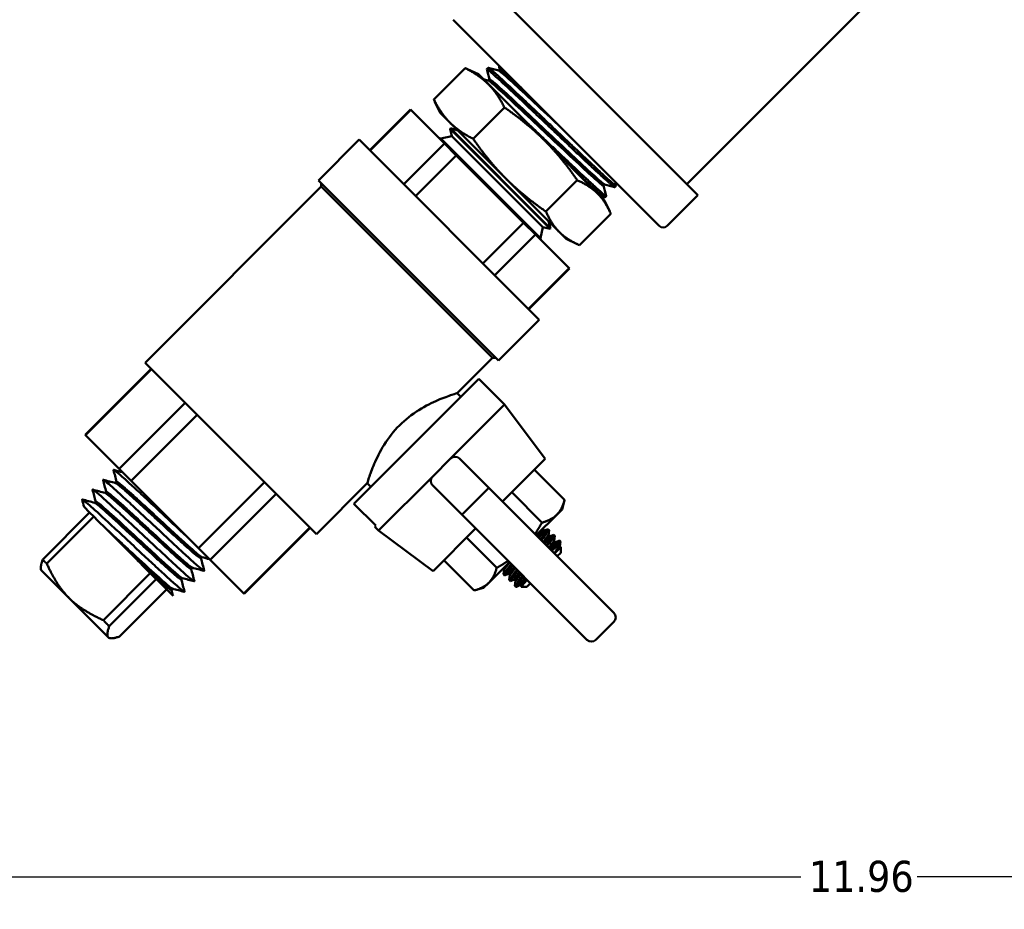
# Model space of a CAD drawing. Header units: inches. Extents: x 0.1 to 33.9, y 0.6 to 21.4.
# Tile 3 of 256: x 4.9 to 8.7, y 5.1 to 8.6. Entities that reach past the tile are written whole.
import ezdxf

# ---------------------------------------------------------------- set-up
doc = ezdxf.new("R2010")
doc.units = ezdxf.units.IN
doc.header["$MEASUREMENT"] = 0
doc.layers.add('Dimension (ANSI)', color=7, linetype='Continuous', lineweight=25)
doc.layers.add('Visible (ANSI)', color=7, linetype='Continuous', lineweight=50)
doc.styles.add('Note Text (ANSI)', font='tahoma.ttf')
doc.dimstyles.new('Default (ANSI)', dxfattribs={"dimtxt": 0.12, "dimasz": 0.098425, "dimexe": 0.125, "dimexo": 0.0625, "dimgap": 0.031496, "dimtad": 0, "dimtih": 1, "dimtoh": 1, "dimrnd": 1e-08, "dimzin": 4, "dimdsep": 46, "dimtxsty": 'Note Text (ANSI)', "dimcen": 0.09, "dimdle": 0.393701, "dimclrd": 256, "dimclre": 256, "dimclrt": 256, "dimadec": 0, "dimazin": 1, "dimtfac": 1, "dimtofl": 0, "dimtmove": 0, "dimatfit": 3, "dimfxl": 1, "dimtolj": 1, "dimtzin": 4, "dimlwd": -1, "dimlwe": -1, "dimarcsym": 0})

# ---------------------------------------------------------------- blocks, each defined once
blk = doc.blocks.new('*D8')
at = {"layer": 'Defpoints', "color": 0, "transparency": 16777216}
for p in [(2.2489, 11.2432), (14.2057, 8.719), (2.2489, 5.2544)]:
    blk.add_point(p, dxfattribs=at)
at = {"layer": 'Dimension (ANSI)', "transparency": 16777216}
for p, q in [((2.2489, 11.1807), (2.2489, 5.1294)), ((14.2057, 8.6565), (14.2057, 5.1294)), ((2.3473, 5.2544), (7.9084, 5.2544)), ((14.1073, 5.2544), (8.3582, 5.2544))]:
    blk.add_line(p, q, dxfattribs=at)
for points in [[(2.3473, 5.2708), (2.3473, 5.238), (2.2489, 5.2544)], [(14.1073, 5.2708), (14.1073, 5.238), (14.2057, 5.2544)]]:
    blk.add_solid(points, dxfattribs=at)
at = {"layer": 'Dimension (ANSI)', "transparency": 16777216, "insert": (7.9399, 5.3169), "char_height": 0.12, "attachment_point": 1, "style": 'Note Text (ANSI)'}
blk.add_mtext('\\A1;11.96', dxfattribs=at)

msp = doc.modelspace()

# ---------------------------------------------------------------- linework, layer by layer
at = {"layer": 'Visible (ANSI)'}
for p, q in [((7.4688, 7.9317), (8.2915, 8.7544)), ((7.5112, 7.8893), (6.6865, 8.7139)), ((7.3615, 7.7703), (6.5649, 8.5668)), ((6.6115, 8.3797), (6.4905, 8.2586)), ((6.6627, 8.3559), (6.6207, 8.3755)), ((6.7004, 8.3811), (6.6947, 8.3757)), ((6.7408, 8.3704), (6.7455, 8.3752)), ((6.6627, 8.3559), (6.7011, 8.3175)), ((6.6811, 8.3375), (6.7007, 8.3322)), ((6.7003, 8.3324), (6.705, 8.3371)), ((6.7011, 8.3175), (6.9178, 8.1009)), ((6.5142, 8.2075), (6.4946, 8.2494)), ((6.7633, 8.2278), (6.6423, 8.1068)), ((6.4001, 8.2197), (6.2429, 8.0626)), ((6.2441, 8.0615), (6.4012, 8.2186)), ((6.4001, 8.2197), (6.4012, 8.2186)), ((6.4012, 8.2186), (6.5313, 8.0885)), ((6.5142, 8.2075), (6.5526, 8.169)), ((6.5526, 8.169), (6.7693, 7.9524)), ((6.5547, 8.1471), (6.5532, 8.1457)), ((6.5532, 8.1457), (6.9403, 7.7586)), ((6.56, 8.1169), (6.5532, 8.1457)), ((6.5547, 8.1471), (6.9418, 7.7601)), ((6.583, 8.1386), (6.5547, 8.1471)), ((6.5128, 8.1075), (6.5124, 8.1074)), ((6.5143, 8.1091), (6.5127, 8.1077)), ((6.5127, 8.1077), (6.9023, 7.7181)), ((6.5128, 8.1075), (6.5127, 8.1077)), ((6.5128, 8.1075), (6.9021, 7.7181)), ((6.5143, 8.1091), (6.9037, 7.7196)), ((6.517, 8.1083), (6.5143, 8.1091)), ((6.56, 8.1169), (6.517, 8.1083)), ((6.9029, 7.7223), (6.517, 8.1083)), ((6.56, 8.1169), (6.9115, 7.7653)), ((6.2023, 8.1033), (6.0451, 7.9461)), ((6.2023, 8.1033), (6.8979, 7.4076)), ((6.5313, 8.0885), (6.3742, 7.9314)), ((6.5313, 8.0885), (6.5771, 8.0427)), ((6.9178, 8.1009), (7.1232, 7.8954)), ((6.42, 7.8855), (6.5771, 8.0427)), ((6.5771, 8.0427), (6.8373, 7.7825)), ((7.0278, 8.0667), (7.0279, 8.0667)), ((6.0549, 7.9225), (5.3741, 7.2416)), ((6.0451, 7.9461), (6.7408, 7.2505)), ((6.0549, 7.9225), (6.0549, 7.9363)), ((6.0549, 7.9225), (6.7171, 7.2603)), ((6.7693, 7.9524), (6.9747, 7.7469)), ((7.0447, 7.9464), (6.9237, 7.8254)), ((7.1459, 7.9257), (7.1506, 7.9305)), ((7.1947, 7.926), (7.1894, 7.9203)), ((7.1232, 7.8954), (7.1506, 7.868)), ((7.1508, 7.8797), (7.1345, 7.8841)), ((7.1567, 7.8855), (7.1513, 7.8798)), ((7.3922, 7.7703), (7.5112, 7.8893)), ((7.1506, 7.868), (7.1702, 7.826)), ((7.1743, 7.8169), (7.0533, 7.6958)), ((6.8373, 7.7825), (6.6802, 7.6254)), ((6.8373, 7.7825), (6.8832, 7.7367)), ((6.9115, 7.7653), (6.9029, 7.7223)), ((6.9115, 7.7653), (6.9403, 7.7586)), ((6.9332, 7.7884), (6.9418, 7.7601)), ((6.726, 7.5795), (6.8832, 7.7367)), ((6.8832, 7.7367), (7.0132, 7.6066)), ((6.9418, 7.7601), (6.9403, 7.7586)), ((6.9747, 7.7469), (7.0021, 7.7195)), ((6.9021, 7.7181), (6.902, 7.7178)), ((6.9021, 7.7181), (6.9023, 7.7181)), ((6.9037, 7.7196), (6.9023, 7.7181)), ((6.9029, 7.7223), (6.9037, 7.7196)), ((7.0021, 7.7195), (7.0441, 7.7)), ((7.0132, 7.6066), (6.8561, 7.4494)), ((7.0144, 7.6054), (6.8572, 7.4483)), ((7.0132, 7.6066), (7.0144, 7.6054)), ((6.8979, 7.4076), (6.7408, 7.2505)), ((5.3741, 7.2416), (6.0363, 6.5795)), ((6.7171, 7.2603), (6.5808, 7.124)), ((6.7171, 7.2603), (6.731, 7.2603)), ((5.398, 7.2177), (5.1428, 6.9625)), ((5.144, 6.9614), (5.3992, 7.2165)), ((6.1814, 6.6966), (6.6643, 7.1795)), ((6.6643, 7.1795), (6.764, 7.0799)), ((6.5948, 7.11), (6.5808, 7.124)), ((5.5292, 7.0865), (5.2741, 6.8313)), ((6.5551, 6.871), (6.764, 7.0799)), ((6.9203, 6.8696), (6.764, 7.0799)), ((5.3199, 6.7854), (5.5751, 7.0406)), ((5.1428, 6.9625), (5.144, 6.9614)), ((5.2741, 6.8313), (5.144, 6.9614)), ((6.4859, 6.8018), (6.5551, 6.871)), ((6.5898, 6.871), (6.7021, 6.7587)), ((6.7558, 6.7051), (6.9203, 6.8696)), ((5.2741, 6.8313), (5.3199, 6.7854)), ((6.9957, 6.7112), (6.8788, 6.8281)), ((5.2645, 6.7812), (5.2598, 6.7765)), ((5.5801, 6.5253), (5.3199, 6.7854)), ((5.8352, 6.7805), (5.5801, 6.5253)), ((6.233, 6.7762), (6.0363, 6.5795)), ((6.247, 6.7622), (6.233, 6.7762)), ((6.277, 6.5929), (6.4859, 6.8018)), ((5.224, 6.7431), (5.2193, 6.7385)), ((6.5982, 6.6548), (6.4859, 6.7671)), ((6.6856, 6.7406), (6.6163, 6.6713)), ((6.7021, 6.7587), (7.186, 6.2748)), ((6.9082, 6.6237), (6.7913, 6.7406)), ((5.1835, 6.7051), (5.1788, 6.7004)), ((5.6259, 6.4794), (5.8811, 6.7346)), ((6.9858, 6.6742), (6.9957, 6.7112)), ((4.9784, 6.4811), (5.1599, 6.6626)), ((5.1599, 6.6626), (5.1381, 6.6844)), ((5.1599, 6.6626), (5.1757, 6.6468)), ((6.2661, 6.6119), (6.1814, 6.6966)), ((6.9655, 6.6539), (6.9858, 6.6742)), ((5.1757, 6.6468), (4.9942, 6.4654)), ((5.1915, 6.631), (5.1757, 6.6468)), ((5.1915, 6.631), (5.2222, 6.6003)), ((7.0821, 6.1709), (6.5982, 6.6548)), ((6.8862, 6.5746), (6.9655, 6.6539)), ((5.342, 6.4805), (5.2222, 6.6003)), ((6.0112, 6.6045), (5.756, 6.3493)), ((6.0123, 6.6034), (5.7571, 6.3482)), ((6.2661, 6.6119), (6.2621, 6.6079)), ((6.2621, 6.6079), (6.277, 6.5929)), ((6.4873, 6.4366), (6.277, 6.5929)), ((6.4873, 6.4366), (6.6518, 6.6012)), ((6.8903, 6.5705), (6.9113, 6.5976)), ((6.8959, 6.5649), (6.9174, 6.5928)), ((6.9113, 6.5976), (6.9116, 6.6)), ((6.9113, 6.5976), (6.9174, 6.5928)), ((6.9174, 6.5928), (6.9315, 6.5986)), ((6.9359, 6.5942), (6.9315, 6.5986)), ((6.9334, 6.5755), (6.9359, 6.5942)), ((6.7332, 6.4487), (6.6163, 6.5656)), ((6.9124, 6.5484), (6.9334, 6.5755)), ((6.918, 6.5428), (6.9395, 6.5707)), ((6.9334, 6.5755), (6.9395, 6.5707)), ((6.9345, 6.5263), (6.9555, 6.5534)), ((6.9395, 6.5707), (6.9536, 6.5765)), ((6.9401, 6.5207), (6.9616, 6.5486)), ((6.958, 6.5721), (6.9536, 6.5765)), ((6.9555, 6.5534), (6.958, 6.5721)), ((6.9555, 6.5534), (6.9616, 6.5486)), ((6.9616, 6.5486), (6.9757, 6.5544)), ((6.9801, 6.55), (6.9757, 6.5544)), ((6.9776, 6.5313), (6.9801, 6.55)), ((5.5801, 6.5253), (5.6259, 6.4794)), ((6.9463, 6.5145), (6.9752, 6.5434)), ((6.9573, 6.5051), (6.9776, 6.5313)), ((6.9776, 6.5313), (6.9809, 6.5287)), ((6.9809, 6.5067), (6.9809, 6.5287)), ((5.3781, 6.4443), (5.342, 6.4805)), ((5.5947, 6.4899), (5.59, 6.4852)), ((5.756, 6.3493), (5.6259, 6.4794)), ((6.6457, 6.3612), (6.5288, 6.4781)), ((6.703, 6.3914), (6.7823, 6.4707)), ((6.9675, 6.4933), (6.9809, 6.5067)), ((4.9727, 6.4397), (4.9718, 6.4431)), ((5.08, 6.3324), (4.9727, 6.4397)), ((5.3944, 6.4281), (5.3781, 6.4443)), ((5.5566, 6.4494), (5.5519, 6.4447)), ((6.7578, 6.4462), (6.7622, 6.4428)), ((6.7622, 6.4428), (6.7597, 6.4241)), ((6.7622, 6.4428), (6.7831, 6.4699)), ((6.7781, 6.4255), (6.7997, 6.4533)), ((6.7843, 6.4207), (6.8052, 6.4478)), ((5.2129, 6.2466), (5.3944, 6.4281)), ((5.4172, 6.4053), (5.2358, 6.2238)), ((5.3944, 6.4281), (5.4172, 6.4053)), ((5.4193, 6.4032), (5.4172, 6.4053)), ((5.4823, 6.3402), (5.4193, 6.4032)), ((5.5185, 6.4089), (5.5138, 6.4042)), ((6.764, 6.4197), (6.7597, 6.4241)), ((6.7781, 6.4255), (6.764, 6.4197)), ((6.7781, 6.4255), (6.7843, 6.4207)), ((6.7843, 6.4207), (6.7818, 6.402)), ((6.7861, 6.3976), (6.7818, 6.402)), ((6.8002, 6.4034), (6.7861, 6.3976)), ((6.8002, 6.4034), (6.8218, 6.4312)), ((6.8002, 6.4034), (6.8064, 6.3986)), ((6.8064, 6.3986), (6.8039, 6.3799)), ((6.8064, 6.3986), (6.8273, 6.4257)), ((6.8223, 6.3813), (6.8439, 6.4091)), ((6.8285, 6.3765), (6.8494, 6.4036)), ((5.2758, 6.1838), (5.4572, 6.3653)), ((5.4805, 6.3684), (5.4758, 6.3637)), ((6.6827, 6.3711), (6.6457, 6.3612)), ((6.6827, 6.3711), (6.703, 6.3914)), ((6.8077, 6.376), (6.8039, 6.3799)), ((6.8077, 6.376), (6.8115, 6.3797)), ((6.8093, 6.376), (6.8077, 6.376)), ((6.8223, 6.3813), (6.8093, 6.376)), ((6.8223, 6.3813), (6.8285, 6.3765)), ((6.8285, 6.3765), (6.8284, 6.376)), ((6.8502, 6.376), (6.8284, 6.376)), ((6.8502, 6.376), (6.8636, 6.3894)), ((5.2322, 6.1802), (5.08, 6.3324)), ((5.756, 6.3493), (5.7571, 6.3482)), ((7.186, 6.2402), (7.1168, 6.1709)), ((5.2343, 6.1781), (5.2322, 6.1802)), ((5.2343, 6.1781), (5.2377, 6.1771))]:
    msp.add_line(p, q, dxfattribs=at)
for centre, radius, start, end in [((7.3768, 7.7857), 0.0217, 225, 315), ((6.5725, 6.8537), 0.0245, 45, 135), ((6.5032, 6.7844), 0.0245, 135, 225), ((7.1687, 6.2575), 0.0245, 315, 45), ((7.0994, 6.1882), 0.0245, 225, 315)]:
    msp.add_arc(centre, radius, start, end, dxfattribs=at)
for centre, major_axis, start_param, end_param in [((6.6848, 6.7414), (0.0173, 0.0173), 4.712389, 6.283185), ((6.6155, 6.6721), (-0.0173, -0.0173), 0, 1.570796)]:
    msp.add_ellipse(centre, major_axis=major_axis, ratio=0.043661, start_param=start_param, end_param=end_param, dxfattribs=at)
for points, weights in [([(6.6207, 8.3755), (6.6162, 8.3776), (6.6115, 8.3797)], [1.87465959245, 1.86285247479, 1.84986687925]), ([(6.7011, 8.3175), (6.6659, 8.3527), (6.6115, 8.3797)], [1.99295458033, 1.99295458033, 1.84986687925]), ([(6.7633, 8.2278), (6.7364, 8.2822), (6.7011, 8.3175)], [1.84986687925, 1.99295458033, 1.99295458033]), ([(6.4905, 8.2586), (6.4925, 8.2539), (6.4946, 8.2494)], [1.84986687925, 1.86285247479, 1.87465959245]), ([(6.5526, 8.169), (6.5174, 8.2042), (6.4905, 8.2586)], [1.99295458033, 1.99295458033, 1.84986687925]), ([(6.9178, 8.1009), (6.8525, 8.1662), (6.7633, 8.2278)], [1.99295458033, 1.99295458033, 1.84986687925]), ([(6.6423, 8.1068), (6.5879, 8.1338), (6.5526, 8.169)], [1.84986687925, 1.99295458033, 1.99295458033]), ([(6.7693, 7.9524), (6.704, 8.0177), (6.6423, 8.1068)], [1.99295458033, 1.99295458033, 1.84986687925]), ([(7.0447, 7.9464), (6.9831, 8.0356), (6.9178, 8.1009)], [1.84986687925, 1.99295458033, 1.99295458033]), ([(6.9237, 7.8254), (6.8346, 7.8871), (6.7693, 7.9524)], [1.84986687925, 1.99295458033, 1.99295458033]), ([(7.0447, 7.9464), (7.0932, 7.9254), (7.1232, 7.8954)], [1.84986687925, 1.99295458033, 1.99295458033]), ([(7.1232, 7.8954), (7.1533, 7.8653), (7.1743, 7.8169)], [1.99295458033, 1.99295458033, 1.84986687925]), ([(6.9747, 7.7469), (6.9447, 7.777), (6.9237, 7.8254)], [1.99295458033, 1.99295458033, 1.84986687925]), ([(7.0533, 7.6958), (7.0048, 7.7168), (6.9747, 7.7469)], [1.84986687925, 1.99295458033, 1.99295458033]), ([(6.9957, 6.7112), (6.9858, 6.6742), (6.9655, 6.6539)], [1.94083991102, 2.0909644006, 2.0909644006]), ([(6.8812, 6.5796), (6.895, 6.5998), (6.9082, 6.6237)], [2.03288205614, 1.99758569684, 1.94083991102]), ([(6.9655, 6.6539), (6.9452, 6.6336), (6.9082, 6.6237)], [2.0909644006, 2.0909644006, 1.94083991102]), ([(4.9718, 6.4431), (4.9689, 6.4539), (4.9784, 6.4811)], [2.52094536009, 2.45712653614, 2.19850862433]), ([(4.9942, 6.4654), (4.9857, 6.4726), (4.9784, 6.4811)], [2.05761700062, 2.06438405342, 2.05761700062]), ([(6.7332, 6.4487), (6.7571, 6.4619), (6.7773, 6.4757)], [1.94083991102, 1.99758569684, 2.03288205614]), ([(4.9942, 6.4654), (5.0327, 6.3797), (5.08, 6.3324)], [2.19850862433, 2.54185327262, 2.54185327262]), ([(6.7332, 6.4487), (6.7233, 6.4117), (6.703, 6.3914)], [1.94083991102, 2.0909644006, 2.0909644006]), ([(6.703, 6.3914), (6.6827, 6.3711), (6.6457, 6.3612)], [2.0909644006, 2.0909644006, 1.94083991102]), ([(5.08, 6.3324), (5.1273, 6.2851), (5.2129, 6.2466)], [2.54185327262, 2.54185327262, 2.19850862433]), ([(5.2358, 6.2238), (5.2237, 6.2346), (5.2129, 6.2466)], [2.05761700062, 2.06438405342, 2.05761700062]), ([(5.2322, 6.1802), (5.2235, 6.1888), (5.2358, 6.2238)], [2.54185327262, 2.54185327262, 2.19850862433]), ([(5.2758, 6.1838), (5.2408, 6.1715), (5.2322, 6.1802)], [2.19850862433, 2.54185327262, 2.54185327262])]:
    msp.add_rational_spline(points, weights, degree=2, dxfattribs=at)
for points, knots in [([(7.1894, 7.9203), (7.1893, 7.9202), (7.1891, 7.9202), (7.1888, 7.9203), (7.1876, 7.9206), (7.185, 7.9224), (7.1811, 7.9256), (7.1791, 7.9272), (7.1767, 7.9292), (7.174, 7.9315), (7.1713, 7.9338), (7.1683, 7.9364), (7.1649, 7.9394), (7.1582, 7.9453), (7.1502, 7.9524), (7.1411, 7.9608), (7.1319, 7.9692), (7.1214, 7.9789), (7.11, 7.9895), (7.0987, 8), (7.0864, 8.0115), (7.0731, 8.024), (7.0599, 8.0364), (7.0461, 8.0495), (7.0316, 8.0631), (7.0172, 8.0767), (7.0021, 8.0911), (6.9869, 8.1055), (6.9716, 8.1199), (6.9563, 8.1345), (6.9408, 8.1492), (6.933, 8.1565), (6.9252, 8.1639), (6.9175, 8.1713), (6.9097, 8.1787), (6.902, 8.1859), (6.8944, 8.1932), (6.8868, 8.2004), (6.8793, 8.2075), (6.8718, 8.2146), (6.8643, 8.2217), (6.8569, 8.2286), (6.8497, 8.2354), (6.8354, 8.249), (6.8217, 8.2619), (6.8087, 8.2741), (6.8022, 8.2803), (6.7958, 8.2862), (6.7897, 8.292), (6.7835, 8.2977), (6.7777, 8.3032), (6.7721, 8.3084), (6.7608, 8.3188), (6.7507, 8.3281), (6.7416, 8.3365), (6.737, 8.3406), (6.7328, 8.3445), (6.7288, 8.348), (6.7249, 8.3515), (6.7213, 8.3547), (6.7181, 8.3576), (6.7115, 8.3634), (6.7063, 8.3678), (6.7024, 8.3709), (6.6985, 8.3739), (6.6961, 8.3756), (6.6951, 8.3758), (6.6947, 8.3759), (6.6945, 8.3757), (6.6946, 8.3752)], [0.85052643, 0.85052643, 0.85052643, 0.85052643, 0.8515625, 0.8515625, 0.8515625, 0.85546875, 0.85546875, 0.85546875, 0.85742187, 0.85742187, 0.85742187, 0.859375, 0.859375, 0.859375, 0.86328125, 0.86328125, 0.86328125, 0.8671875, 0.8671875, 0.8671875, 0.87109375, 0.87109375, 0.87109375, 0.875, 0.875, 0.875, 0.87890625, 0.87890625, 0.87890625, 0.8828125, 0.8828125, 0.8828125, 0.88476562, 0.88476562, 0.88476562, 0.88671875, 0.88671875, 0.88671875, 0.88867187, 0.88867187, 0.88867187, 0.890625, 0.890625, 0.890625, 0.89453125, 0.89453125, 0.89453125, 0.89648437, 0.89648437, 0.89648437, 0.8984375, 0.8984375, 0.8984375, 0.90234375, 0.90234375, 0.90234375, 0.90429687, 0.90429687, 0.90429687, 0.90625, 0.90625, 0.90625, 0.91015625, 0.91015625, 0.91015625, 0.9140625, 0.9140625, 0.9140625, 0.91582478, 0.91582478, 0.91582478, 0.91582478]), ([(6.7004, 8.3811), (6.7005, 8.3812), (6.7007, 8.3812), (6.7015, 8.3809), (6.7024, 8.3804), (6.7049, 8.3786), (6.7066, 8.3774), (6.7095, 8.375), (6.7105, 8.3742), (6.7156, 8.37), (6.7208, 8.3656), (6.7298, 8.3576), (6.7328, 8.3549), (6.7411, 8.3474), (6.7468, 8.3423), (6.7587, 8.3313), (6.7649, 8.3256), (6.7801, 8.3115), (6.7893, 8.3029), (6.8045, 8.2887), (6.8101, 8.2835), (6.8214, 8.2728), (6.8272, 8.2674), (6.8404, 8.255), (6.8478, 8.248), (6.8586, 8.2378), (6.8618, 8.2348), (6.8789, 8.2186), (6.8931, 8.2051), (6.9133, 8.186), (6.919, 8.1806), (6.9318, 8.1684), (6.9389, 8.1617), (6.9539, 8.1474), (6.9618, 8.14), (6.973, 8.1293), (6.9764, 8.1261), (6.993, 8.1104), (7.006, 8.098), (7.025, 8.0801), (7.0311, 8.0743), (7.0445, 8.0617), (7.0516, 8.055), (7.0654, 8.0419), (7.0721, 8.0356), (7.0815, 8.0268), (7.0844, 8.0241), (7.0989, 8.0105), (7.1098, 8.0003), (7.124, 7.9871), (7.1279, 7.9835), (7.1363, 7.9758), (7.1408, 7.9717), (7.1497, 7.9635), (7.1541, 7.9594), (7.16, 7.9541), (7.1618, 7.9526), (7.17, 7.9452), (7.1756, 7.9403), (7.1823, 7.9346), (7.1842, 7.933), (7.1884, 7.9296), (7.1904, 7.9281), (7.1934, 7.9262), (7.1943, 7.9258), (7.1948, 7.926), (7.1948, 7.9262), (7.1947, 7.9265)], [4.298356, 4.298356, 4.298356, 4.298356, 4.341461, 4.341461, 4.419494, 4.419494, 4.502822, 4.502822, 4.538785, 4.538785, 4.683231, 4.683231, 4.748716, 4.748716, 4.852883, 4.852883, 4.952007, 4.952007, 5.080405, 5.080405, 5.151625, 5.151625, 5.221735, 5.221735, 5.307647, 5.307647, 5.343713, 5.343713, 5.498264, 5.498264, 5.558384, 5.558384, 5.633303, 5.633303, 5.715862, 5.715862, 5.751811, 5.751811, 5.891617, 5.891617, 5.959829, 5.959829, 6.041845, 6.041845, 6.12246, 6.12246, 6.158409, 6.158409, 6.306988, 6.306988, 6.366138, 6.366138, 6.439609, 6.439609, 6.52255, 6.52255, 6.558507, 6.558507, 6.700077, 6.700077, 6.767142, 6.767142, 6.867213, 6.867213, 6.969443, 6.969443, 7.017773, 7.017773, 7.017773, 7.017773]), ([(6.8287, 8.3031), (6.8083, 8.3219), (6.7908, 8.3379), (6.7596, 8.3657), (6.7488, 8.3745), (6.7458, 8.3753), (6.7456, 8.3753), (6.7455, 8.3752)], [0.79875519, 0.79875519, 0.79875519, 0.79875519, 0.8046875, 0.8046875, 0.8125, 0.8125, 0.81334435, 0.81334435, 0.81334435, 0.81334435]), ([(7.1502, 7.9306), (7.1498, 7.9307), (7.1492, 7.931), (7.1436, 7.9344), (7.1306, 7.9454), (7.0911, 7.9809), (7.0647, 8.0054), (7.0039, 8.0622), (6.9696, 8.0945), (6.9005, 8.1597), (6.8657, 8.1926), (6.8029, 8.2514), (6.775, 8.2773), (6.7319, 8.3164), (6.7168, 8.3295), (6.707, 8.3367), (6.7054, 8.3375), (6.705, 8.3371)], [0.86607445, 0.86607445, 0.86607445, 0.86607445, 0.8671875, 0.8671875, 0.875, 0.875, 0.8828125, 0.8828125, 0.890625, 0.890625, 0.8984375, 0.8984375, 0.90625, 0.90625, 0.9140625, 0.9140625, 0.91708175, 0.91708175, 0.91708175, 0.91708175]), ([(6.9839, 8.1478), (6.9696, 8.1614), (6.9551, 8.175), (6.9065, 8.2208), (6.8731, 8.2523), (6.8149, 8.3065), (6.7902, 8.3292), (6.7547, 8.3608), (6.7439, 8.3696), (6.7412, 8.3703), (6.7412, 8.3703), (6.7412, 8.3703)], [0.78578838, 0.78578838, 0.78578838, 0.78578838, 0.7890625, 0.7890625, 0.796875, 0.796875, 0.8046875, 0.8046875, 0.8125, 0.8125, 0.8125129, 0.8125129, 0.8125129, 0.8125129]), ([(7.1459, 7.9257), (7.1456, 7.9255), (7.1449, 7.9257), (7.1387, 7.9295), (7.1257, 7.9405), (7.0862, 7.976), (7.0598, 8.0005), (6.999, 8.0573), (6.9647, 8.0896), (6.8956, 8.1548), (6.8608, 8.1877), (6.798, 8.2465), (6.7701, 8.2724), (6.727, 8.3115), (6.7119, 8.3246), (6.7028, 8.3312), (6.7015, 8.332), (6.7007, 8.3322)], [0.86523591, 0.86523591, 0.86523591, 0.86523591, 0.8671875, 0.8671875, 0.875, 0.875, 0.8828125, 0.8828125, 0.890625, 0.890625, 0.8984375, 0.8984375, 0.90625, 0.90625, 0.9140625, 0.9140625, 0.91623948, 0.91623948, 0.91623948, 0.91623948]), ([(6.8342, 8.1845), (6.8395, 8.1794), (6.8449, 8.1743), (6.8547, 8.1649), (6.8592, 8.1608), (6.8793, 8.1417), (6.8952, 8.1266), (6.9152, 8.1077), (6.9191, 8.1039), (6.9338, 8.09), (6.9444, 8.0799), (6.9616, 8.0636), (6.9683, 8.0573), (6.9866, 8.0399), (6.9981, 8.029), (7.0154, 8.0127), (7.0215, 8.007), (7.0328, 7.9964), (7.0381, 7.9914), (7.0504, 7.9798), (7.0572, 7.9734), (7.0665, 7.9647), (7.0691, 7.9623), (7.0778, 7.9541), (7.0837, 7.9487), (7.0965, 7.9369), (7.1031, 7.9308), (7.1103, 7.9242), (7.1113, 7.9233), (7.1181, 7.9171), (7.1233, 7.9124), (7.1325, 7.9042), (7.1364, 7.9008), (7.1439, 7.8944), (7.1473, 7.8916), (7.1517, 7.8882), (7.1531, 7.8871), (7.1553, 7.8857), (7.156, 7.8854), (7.1567, 7.8854), (7.1568, 7.8856), (7.1567, 7.886)], [0.000001, 0.000001, 0.000001, 0.000001, 0.058894, 0.058894, 0.106282, 0.106282, 0.273847, 0.273847, 0.315672, 0.315672, 0.428162, 0.428162, 0.499622, 0.499622, 0.628007, 0.628007, 0.698705, 0.698705, 0.763579, 0.763579, 0.852281, 0.852281, 0.888518, 0.888518, 0.974271, 0.974271, 1.083999, 1.083999, 1.102518, 1.102518, 1.208972, 1.208972, 1.308915, 1.308915, 1.427011, 1.427011, 1.508437, 1.508437, 1.58512, 1.58512, 1.648534, 1.648534, 1.648534, 1.648534]), ([(7.1513, 7.8798), (7.1512, 7.8797), (7.151, 7.8797), (7.1507, 7.8798), (7.1496, 7.8801), (7.147, 7.8819), (7.143, 7.8851), (7.1391, 7.8883), (7.1336, 7.8929), (7.127, 7.8988), (7.1203, 7.9046), (7.1124, 7.9118), (7.1032, 7.9201), (7.0987, 7.9243), (7.0937, 7.9289), (7.0886, 7.9336), (7.0834, 7.9384), (7.078, 7.9434), (7.0724, 7.9486), (7.0611, 7.9591), (7.0489, 7.9705), (7.0357, 7.9829)], [0.97942865, 0.97942865, 0.97942865, 0.97942865, 0.98046875, 0.98046875, 0.98046875, 0.984375, 0.984375, 0.984375, 0.98828125, 0.98828125, 0.98828125, 0.9921875, 0.9921875, 0.9921875, 0.99414062, 0.99414062, 0.99414062, 0.99609375, 0.99609375, 0.99609375, 1, 1, 1, 1]), ([(6.5808, 7.124), (6.5808, 7.124), (6.5738, 7.1219), (6.547, 7.1128), (6.5274, 7.1058), (6.4848, 7.0876), (6.4588, 7.0751), (6.4063, 7.0423), (6.3799, 7.0218), (6.3351, 6.977), (6.3146, 6.9506), (6.2819, 6.8981), (6.2693, 6.8721), (6.2511, 6.8295), (6.2441, 6.8099), (6.235, 6.7832), (6.233, 6.7762), (6.233, 6.7762)], [4.814124, 4.814124, 4.814124, 4.814124, 5.054418, 5.054418, 5.294712, 5.294712, 5.53583, 5.53583, 5.776949, 5.776949, 6.018067, 6.018067, 6.259186, 6.259186, 6.49948, 6.49948, 6.739773, 6.739773, 6.739773, 6.739773]), ([(5.539, 6.5663), (5.5389, 6.5664), (5.5388, 6.5666), (5.5225, 6.5816), (5.5052, 6.5977), (5.4695, 6.631), (5.4511, 6.6482), (5.4147, 6.6822), (5.3967, 6.6991), (5.3624, 6.731), (5.3461, 6.746), (5.3167, 6.773), (5.3035, 6.785), (5.2813, 6.8049), (5.2722, 6.8127), (5.2589, 6.8237), (5.2546, 6.8267), (5.2522, 6.8274), (5.2519, 6.8272), (5.2521, 6.8265)], [0.46375697, 0.46375697, 0.46375697, 0.46375697, 0.46378788, 0.46378788, 0.46738662, 0.46738662, 0.47098536, 0.47098536, 0.4745841, 0.4745841, 0.47818284, 0.47818284, 0.48178158, 0.48178158, 0.48538031, 0.48538031, 0.48897905, 0.48897905, 0.49049534, 0.49049534, 0.49049534, 0.49049534]), ([(5.6029, 6.438), (5.6029, 6.4379), (5.6029, 6.4378), (5.6031, 6.4364), (5.6007, 6.4375), (5.591, 6.4449), (5.5836, 6.451), (5.5645, 6.4678), (5.5527, 6.4784), (5.5256, 6.5031), (5.5103, 6.5172), (5.4773, 6.5478), (5.4597, 6.5642), (5.4235, 6.598), (5.405, 6.6153), (5.3684, 6.6495), (5.3504, 6.6663), (5.3164, 6.698), (5.3003, 6.7128), (5.2715, 6.7392), (5.2587, 6.7508), (5.2374, 6.7698), (5.2288, 6.7771), (5.2166, 6.7869), (5.213, 6.7894), (5.2116, 6.7892), (5.2115, 6.7889), (5.2116, 6.7885)], [0.52839568, 0.52839568, 0.52839568, 0.52839568, 0.52856518, 0.52856518, 0.53216392, 0.53216392, 0.53576266, 0.53576266, 0.5393614, 0.5393614, 0.54296014, 0.54296014, 0.54655888, 0.54655888, 0.55015762, 0.55015762, 0.55375636, 0.55375636, 0.5573551, 0.5573551, 0.56095383, 0.56095383, 0.56455257, 0.56455257, 0.56815131, 0.56815131, 0.56921306, 0.56921306, 0.56921306, 0.56921306]), ([(5.59, 6.4852), (5.5895, 6.4847), (5.5874, 6.4857), (5.5798, 6.4912), (5.5735, 6.4962), (5.5573, 6.5101), (5.5473, 6.5188), (5.5245, 6.5393), (5.5116, 6.551), (5.4838, 6.5763), (5.469, 6.59), (5.4385, 6.6181), (5.4229, 6.6325), (5.3921, 6.6609), (5.377, 6.6748), (5.3483, 6.7011), (5.3348, 6.7134), (5.3105, 6.7353), (5.2997, 6.7449), (5.2816, 6.7606), (5.2744, 6.7666), (5.2647, 6.7741), (5.2618, 6.776), (5.2604, 6.7764)], [0.52912597, 0.52912597, 0.52912597, 0.52912597, 0.53216392, 0.53216392, 0.53576266, 0.53576266, 0.5393614, 0.5393614, 0.54296014, 0.54296014, 0.54655888, 0.54655888, 0.55015762, 0.55015762, 0.55375636, 0.55375636, 0.5573551, 0.5573551, 0.56095383, 0.56095383, 0.56455257, 0.56455257, 0.56762136, 0.56762136, 0.56762136, 0.56762136]), ([(5.5941, 6.4901), (5.5931, 6.4903), (5.5913, 6.4914), (5.5847, 6.4961), (5.5784, 6.5012), (5.5622, 6.515), (5.5523, 6.5237), (5.5294, 6.5442), (5.5165, 6.5559), (5.4887, 6.5813), (5.4739, 6.5949), (5.4434, 6.623), (5.4278, 6.6374), (5.397, 6.6658), (5.3819, 6.6797), (5.3532, 6.706), (5.3397, 6.7183), (5.3154, 6.7402), (5.3046, 6.7498), (5.2865, 6.7655), (5.2793, 6.7715), (5.2689, 6.7796), (5.2657, 6.7815), (5.2646, 6.7813), (5.2646, 6.7813), (5.2645, 6.7812)], [0.53000045, 0.53000045, 0.53000045, 0.53000045, 0.53216392, 0.53216392, 0.53576266, 0.53576266, 0.5393614, 0.5393614, 0.54296014, 0.54296014, 0.54655888, 0.54655888, 0.55015762, 0.55015762, 0.55375636, 0.55375636, 0.5573551, 0.5573551, 0.56095383, 0.56095383, 0.56455257, 0.56455257, 0.56815131, 0.56815131, 0.56848784, 0.56848784, 0.56848784, 0.56848784]), ([(5.5648, 6.3975), (5.5649, 6.3972), (5.5649, 6.397), (5.5643, 6.3961), (5.5613, 6.3979), (5.5503, 6.4066), (5.5423, 6.4133), (5.5219, 6.4313), (5.5096, 6.4425), (5.4814, 6.4682), (5.4657, 6.4828), (5.4319, 6.5141), (5.414, 6.5309), (5.3774, 6.5651), (5.3587, 6.5826), (5.3221, 6.6168), (5.3041, 6.6336), (5.2704, 6.6649), (5.2546, 6.6795), (5.2264, 6.7053), (5.214, 6.7165), (5.1936, 6.7345), (5.1856, 6.7413), (5.1746, 6.7499), (5.1716, 6.7518), (5.171, 6.7509), (5.171, 6.7507), (5.1711, 6.7504)], [0.60712447, 0.60712447, 0.60712447, 0.60712447, 0.60773744, 0.60773744, 0.61133618, 0.61133618, 0.61493492, 0.61493492, 0.61853366, 0.61853366, 0.6221324, 0.6221324, 0.62573114, 0.62573114, 0.62932988, 0.62932988, 0.63292862, 0.63292862, 0.63652736, 0.63652736, 0.64012609, 0.64012609, 0.64372483, 0.64372483, 0.64732357, 0.64732357, 0.64793237, 0.64793237, 0.64793237, 0.64793237]), ([(5.5519, 6.4447), (5.5513, 6.4441), (5.5487, 6.4456), (5.5394, 6.4525), (5.5327, 6.4581), (5.5154, 6.4729), (5.505, 6.4822), (5.4812, 6.5035), (5.4679, 6.5156), (5.4395, 6.5417), (5.4244, 6.5556), (5.3935, 6.5841), (5.3777, 6.5986), (5.3469, 6.6271), (5.3317, 6.641), (5.3033, 6.6671), (5.29, 6.6792), (5.2662, 6.7006), (5.2557, 6.7099), (5.2384, 6.7248), (5.2316, 6.7304), (5.2234, 6.7365), (5.2211, 6.738), (5.2199, 6.7383)], [0.60785018, 0.60785018, 0.60785018, 0.60785018, 0.61133618, 0.61133618, 0.61493492, 0.61493492, 0.61853366, 0.61853366, 0.6221324, 0.6221324, 0.62573114, 0.62573114, 0.62932988, 0.62932988, 0.63292862, 0.63292862, 0.63652736, 0.63652736, 0.64012609, 0.64012609, 0.64372483, 0.64372483, 0.64635087, 0.64635087, 0.64635087, 0.64635087]), ([(5.556, 6.4496), (5.5548, 6.4499), (5.5525, 6.4513), (5.5444, 6.4574), (5.5376, 6.463), (5.5203, 6.4778), (5.5099, 6.4871), (5.4861, 6.5085), (5.4728, 6.5206), (5.4444, 6.5466), (5.4293, 6.5605), (5.3984, 6.589), (5.3827, 6.6035), (5.3518, 6.632), (5.3366, 6.646), (5.3082, 6.672), (5.2949, 6.6841), (5.2711, 6.7055), (5.2606, 6.7148), (5.2433, 6.7297), (5.2365, 6.7353), (5.2272, 6.7423), (5.2246, 6.7437), (5.224, 6.7431)], [0.6087153, 0.6087153, 0.6087153, 0.6087153, 0.61133618, 0.61133618, 0.61493492, 0.61493492, 0.61853366, 0.61853366, 0.6221324, 0.6221324, 0.62573114, 0.62573114, 0.62932988, 0.62932988, 0.63292862, 0.63292862, 0.63652736, 0.63652736, 0.64012609, 0.64012609, 0.64372483, 0.64372483, 0.6472129, 0.6472129, 0.6472129, 0.6472129]), ([(5.5267, 6.357), (5.5269, 6.3565), (5.5268, 6.3562), (5.5254, 6.3561), (5.5217, 6.3586), (5.5094, 6.3685), (5.5007, 6.3759), (5.4791, 6.3951), (5.4662, 6.4068), (5.4371, 6.4336), (5.4208, 6.4486), (5.3864, 6.4807), (5.3682, 6.4977), (5.3312, 6.5323), (5.3124, 6.5499), (5.2757, 6.5842), (5.2578, 6.6008), (5.2244, 6.6318), (5.2089, 6.6462), (5.1814, 6.6713), (5.1695, 6.682), (5.1501, 6.699), (5.1426, 6.7053), (5.1328, 6.7128), (5.1304, 6.714), (5.1306, 6.7125), (5.1306, 6.7124), (5.1306, 6.7123)], [0.68585172, 0.68585172, 0.68585172, 0.68585172, 0.6869097, 0.6869097, 0.69050844, 0.69050844, 0.69410718, 0.69410718, 0.69770592, 0.69770592, 0.70130466, 0.70130466, 0.7049034, 0.7049034, 0.70850214, 0.70850214, 0.71210088, 0.71210088, 0.71569961, 0.71569961, 0.71929835, 0.71929835, 0.72289709, 0.72289709, 0.72649583, 0.72649583, 0.72665288, 0.72665288, 0.72665288, 0.72665288]), ([(5.5138, 6.4042), (5.5138, 6.4041), (5.5137, 6.4041), (5.5126, 6.4039), (5.5094, 6.4059), (5.4989, 6.414), (5.4916, 6.4201), (5.4733, 6.436), (5.4624, 6.4458), (5.4377, 6.468), (5.424, 6.4805), (5.395, 6.5072), (5.3796, 6.5214), (5.3484, 6.5502), (5.3325, 6.5649), (5.3016, 6.5934), (5.2865, 6.6073), (5.2583, 6.6331), (5.2452, 6.645), (5.2219, 6.6659), (5.2118, 6.6748), (5.1953, 6.6889), (5.1889, 6.694), (5.1822, 6.6989), (5.1804, 6.7), (5.1794, 6.7002)], [0.68657524, 0.68657524, 0.68657524, 0.68657524, 0.6869097, 0.6869097, 0.69050844, 0.69050844, 0.69410718, 0.69410718, 0.69770592, 0.69770592, 0.70130466, 0.70130466, 0.7049034, 0.7049034, 0.70850214, 0.70850214, 0.71210088, 0.71210088, 0.71569961, 0.71569961, 0.71929835, 0.71929835, 0.72289709, 0.72289709, 0.72507925, 0.72507925, 0.72507925, 0.72507925]), ([(5.518, 6.4091), (5.5166, 6.4094), (5.5136, 6.4114), (5.5038, 6.4189), (5.4965, 6.4251), (5.4782, 6.4409), (5.4673, 6.4507), (5.4426, 6.4729), (5.429, 6.4854), (5.3999, 6.5121), (5.3845, 6.5263), (5.3533, 6.5551), (5.3374, 6.5698), (5.3065, 6.5983), (5.2914, 6.6122), (5.2632, 6.638), (5.2501, 6.6499), (5.2268, 6.6708), (5.2167, 6.6797), (5.2002, 6.6938), (5.1939, 6.6989), (5.1861, 6.7045), (5.184, 6.7056), (5.1835, 6.7051)], [0.68743134, 0.68743134, 0.68743134, 0.68743134, 0.69050844, 0.69050844, 0.69410718, 0.69410718, 0.69770592, 0.69770592, 0.70130466, 0.70130466, 0.7049034, 0.7049034, 0.70850214, 0.70850214, 0.71210088, 0.71210088, 0.71569961, 0.71569961, 0.71929835, 0.71929835, 0.72289709, 0.72289709, 0.72593712, 0.72593712, 0.72593712, 0.72593712]), ([(5.4799, 6.3685), (5.4783, 6.369), (5.4746, 6.3715), (5.4631, 6.3807), (5.4552, 6.3873), (5.4359, 6.4042), (5.4245, 6.4144), (5.399, 6.4375), (5.3849, 6.4504), (5.3552, 6.4777), (5.3396, 6.4921), (5.308, 6.5213), (5.2921, 6.5361), (5.2611, 6.5646), (5.2461, 6.5784), (5.2288, 6.5943), (5.2255, 6.5973), (5.2222, 6.6003)], [0.76614914, 0.76614914, 0.76614914, 0.76614914, 0.7696807, 0.7696807, 0.77327944, 0.77327944, 0.77687818, 0.77687818, 0.78047692, 0.78047692, 0.78407566, 0.78407566, 0.7876744, 0.7876744, 0.79127313, 0.79127313, 0.79214819, 0.79214819, 0.79214819, 0.79214819]), ([(6.9315, 6.5986), (6.9315, 6.5986), (6.9296, 6.5961), (6.9219, 6.5862), (6.9161, 6.5787), (6.907, 6.5669), (6.9042, 6.5633), (6.9013, 6.5595)], [0.9416766, 0.9416766, 0.9416766, 0.9416766, 1.0587929, 1.0587929, 1.1759092, 1.1759092, 1.2198289, 1.2198289, 1.2198289, 1.2198289]), ([(6.9062, 6.5546), (6.9089, 6.5581), (6.9113, 6.5614), (6.9203, 6.5734), (6.9262, 6.5812), (6.934, 6.5916), (6.9359, 6.5942), (6.9359, 6.5942)], [2.5465743, 2.5465743, 2.5465743, 2.5465743, 2.58659, 2.58659, 2.7058213, 2.7058213, 2.8250526, 2.8250526, 2.8250526, 2.8250526]), ([(6.9536, 6.5765), (6.9536, 6.5765), (6.9517, 6.574), (6.944, 6.5641), (6.9382, 6.5566), (6.9291, 6.5448), (6.9263, 6.5412), (6.9234, 6.5374)], [0.9416766, 0.9416766, 0.9416766, 0.9416766, 1.0587929, 1.0587929, 1.1759092, 1.1759092, 1.2198289, 1.2198289, 1.2198289, 1.2198289]), ([(6.9283, 6.5325), (6.931, 6.536), (6.9334, 6.5393), (6.9424, 6.5513), (6.9483, 6.5591), (6.9561, 6.5695), (6.958, 6.5721), (6.958, 6.5721)], [0.6632059, 0.6632059, 0.6632059, 0.6632059, 0.7032216, 0.7032216, 0.8224529, 0.8224529, 0.9416842, 0.9416842, 0.9416842, 0.9416842]), ([(6.9757, 6.5544), (6.9757, 6.5544), (6.9757, 6.5544), (6.9757, 6.5544), (6.9757, 6.5544), (6.9749, 6.5533), (6.9733, 6.5513), (6.9725, 6.5502), (6.9715, 6.5489), (6.9703, 6.5474), (6.9691, 6.5458), (6.9677, 6.5441), (6.9662, 6.5421), (6.9631, 6.5381), (6.9593, 6.5331), (6.9549, 6.5274), (6.952, 6.5237), (6.9489, 6.5197), (6.9455, 6.5153)], [0.4999832, 0.4999832, 0.4999832, 0.4999832, 0.5, 0.5, 0.5, 0.625, 0.625, 0.625, 0.6875, 0.6875, 0.6875, 0.75, 0.75, 0.75, 0.875, 0.875, 0.875, 0.9574964, 0.9574964, 0.9574964, 0.9574964]), ([(6.9752, 6.5434), (6.9768, 6.5456), (6.978, 6.5472), (6.9789, 6.5483), (6.9797, 6.5495), (6.9801, 6.55), (6.9801, 6.55)], [0, 0, 0, 0, 0.25, 0.25, 0.25, 0.499737, 0.499737, 0.499737, 0.499737]), ([(6.9573, 6.5051), (6.958, 6.5066), (6.9587, 6.508), (6.9623, 6.5156), (6.9654, 6.5221), (6.9708, 6.5338), (6.9732, 6.539), (6.9751, 6.5431), (6.9751, 6.5433), (6.9752, 6.5434)], [0.4784322, 0.4784322, 0.4784322, 0.4784322, 0.4914542, 0.4914542, 0.5504292, 0.5504292, 0.6094042, 0.6094042, 0.6112598, 0.6112598, 0.6112598, 0.6112598]), ([(6.9809, 6.5287), (6.9809, 6.5287), (6.9804, 6.5281), (6.9794, 6.5271), (6.9784, 6.5261), (6.9768, 6.5245), (6.9748, 6.5225), (6.9728, 6.5205), (6.9703, 6.518), (6.9673, 6.5151), (6.9644, 6.5122), (6.9611, 6.5089), (6.9573, 6.5051)], [0.500306, 0.500306, 0.500306, 0.500306, 0.625, 0.625, 0.625, 0.75, 0.75, 0.75, 0.875, 0.875, 0.875, 1, 1, 1, 1]), ([(5.4758, 6.3637), (5.4756, 6.3636), (5.4754, 6.3635), (5.4735, 6.364), (5.4698, 6.3665), (5.4582, 6.3757), (5.4503, 6.3824), (5.431, 6.3993), (5.4196, 6.4095), (5.3941, 6.4326), (5.38, 6.4455), (5.3576, 6.4661), (5.3499, 6.4732), (5.342, 6.4805)], [0.76529861, 0.76529861, 0.76529861, 0.76529861, 0.76608196, 0.76608196, 0.7696807, 0.7696807, 0.77327944, 0.77327944, 0.77687818, 0.77687818, 0.78047692, 0.78047692, 0.78230784, 0.78230784, 0.78230784, 0.78230784]), ([(6.7893, 6.4637), (6.7864, 6.4598), (6.7837, 6.4562), (6.7747, 6.4442), (6.769, 6.4366), (6.7615, 6.4266), (6.7597, 6.4241), (6.7597, 6.4241)], [1.605048, 1.605048, 1.605048, 1.605048, 1.6490942, 1.6490942, 1.7662237, 1.7662237, 1.8833532, 1.8833532, 1.8833532, 1.8833532]), ([(6.764, 6.4197), (6.764, 6.4197), (6.7659, 6.4221), (6.7735, 6.4319), (6.7793, 6.4393), (6.7884, 6.4512), (6.7912, 6.4548), (6.7943, 6.4588)], [1.8833684, 1.8833684, 1.8833684, 1.8833684, 1.9997985, 1.9997985, 2.1162287, 2.1162287, 2.1614446, 2.1614446, 2.1614446, 2.1614446]), ([(6.8114, 6.4416), (6.8085, 6.4377), (6.8058, 6.4341), (6.7968, 6.4221), (6.7911, 6.4145), (6.7836, 6.4045), (6.7818, 6.402), (6.7818, 6.402)], [1.605048, 1.605048, 1.605048, 1.605048, 1.6490942, 1.6490942, 1.7662237, 1.7662237, 1.8833532, 1.8833532, 1.8833532, 1.8833532]), ([(6.7861, 6.3976), (6.7861, 6.3976), (6.788, 6.4), (6.7956, 6.4098), (6.8013, 6.4172), (6.8105, 6.4291), (6.8133, 6.4327), (6.8164, 6.4367)], [1.8833684, 1.8833684, 1.8833684, 1.8833684, 1.9997985, 1.9997985, 2.1162287, 2.1162287, 2.1614446, 2.1614446, 2.1614446, 2.1614446]), ([(6.8335, 6.4195), (6.8306, 6.4156), (6.8279, 6.412), (6.8189, 6.4), (6.8132, 6.3924), (6.8057, 6.3824), (6.8039, 6.3799), (6.8039, 6.3799)], [1.605048, 1.605048, 1.605048, 1.605048, 1.6490942, 1.6490942, 1.7662237, 1.7662237, 1.8833532, 1.8833532, 1.8833532, 1.8833532]), ([(6.8115, 6.3797), (6.8122, 6.3806), (6.813, 6.3816), (6.8177, 6.3877), (6.8234, 6.3951), (6.8326, 6.407), (6.8354, 6.4106), (6.8385, 6.4146)], [0.0881516, 0.0881516, 0.0881516, 0.0881516, 0.1164301, 0.1164301, 0.2328603, 0.2328603, 0.2780762, 0.2780762, 0.2780762, 0.2780762]), ([(6.8506, 6.4024), (6.8496, 6.4011), (6.8486, 6.3999), (6.8418, 6.3918), (6.8367, 6.3858), (6.83, 6.3779), (6.8284, 6.376), (6.8284, 6.376)], [1.5795946, 1.5795946, 1.5795946, 1.5795946, 1.596786, 1.596786, 1.7004358, 1.7004358, 1.8040855, 1.8040855, 1.8040855, 1.8040855])]:
    msp.add_open_spline(points, degree=3, knots=knots, dxfattribs=at)
for points in [[(6.7049, 8.3369), (6.7015, 8.3497), (6.6981, 8.3625), (6.6946, 8.3752)], [(6.7009, 8.3811), (6.7143, 8.3775), (6.7278, 8.3739), (6.7412, 8.3703)], [(6.7454, 8.375), (6.744, 8.3802), (6.7426, 8.3854), (6.7412, 8.3905)], [(7.146, 7.9259), (7.1496, 7.9126), (7.1531, 7.8993), (7.1567, 7.886)], [(7.1888, 7.9203), (7.1759, 7.9237), (7.1631, 7.9271), (7.1502, 7.9306)], [(7.1909, 7.9408), (7.1922, 7.9361), (7.1935, 7.9313), (7.1947, 7.9265)], [(5.2643, 6.781), (5.2602, 6.7962), (5.2562, 6.8113), (5.2521, 6.8265)], [(5.2529, 6.8273), (5.2643, 6.8242), (5.2758, 6.8211), (5.2873, 6.8181)], [(5.2238, 6.7429), (5.2197, 6.7581), (5.2157, 6.7733), (5.2116, 6.7885)], [(5.2123, 6.7892), (5.2284, 6.7849), (5.2444, 6.7806), (5.2604, 6.7764)], [(5.1833, 6.7049), (5.1792, 6.7201), (5.1752, 6.7352), (5.1711, 6.7504)], [(5.1718, 6.7511), (5.1879, 6.7468), (5.2039, 6.7426), (5.2199, 6.7383)], [(5.1381, 6.6844), (5.1356, 6.6937), (5.1331, 6.703), (5.1306, 6.7123)], [(5.1313, 6.7131), (5.1473, 6.7088), (5.1634, 6.7045), (5.1794, 6.7002)], [(5.5902, 6.4854), (5.5944, 6.4696), (5.5986, 6.4538), (5.6029, 6.438)], [(5.623, 6.4823), (5.6133, 6.4849), (5.6037, 6.4875), (5.5941, 6.4901)], [(5.5521, 6.4449), (5.5563, 6.4291), (5.5606, 6.4133), (5.5648, 6.3975)], [(5.6021, 6.4372), (5.5868, 6.4414), (5.5714, 6.4455), (5.556, 6.4496)], [(5.5141, 6.4044), (5.5183, 6.3886), (5.5225, 6.3728), (5.5267, 6.357)], [(5.5641, 6.3967), (5.5487, 6.4008), (5.5333, 6.405), (5.518, 6.4091)], [(5.476, 6.3639), (5.4781, 6.356), (5.4802, 6.3481), (5.4823, 6.3402)], [(5.526, 6.3562), (5.5106, 6.3603), (5.4953, 6.3644), (5.4799, 6.3685)], [(6.8093, 6.376), (6.8093, 6.376), (6.81, 6.3772), (6.8115, 6.3797)]]:
    msp.add_open_spline(points, degree=3, dxfattribs=at)

# ---------------------------------------------------------------- dimensions: what is measured, and where the dimension line sits
at = {"layer": 'Dimension (ANSI)'}
dim = msp.add_linear_dim(base=(2.2489, 5.2544), p1=(14.2057, 8.719), p2=(2.2489, 11.2432), angle=180, dimstyle='Default (ANSI)', override={"dimgap": 0.031496, "dimtih": 0, "dimtoh": 0, "dimdec": 2, "dimtol": 0, "dimlim": 0, "dimtp": 0, "dimtm": 0, "dimtdec": 2, "dimatfit": 1}, dxfattribs=at)
dim.commit()
dim.dimension.update_dxf_attribs({"geometry": '*D8', "text_midpoint": (8.1333, 5.2544), "dimtype": 160})

doc.saveas('drawing.dxf')
